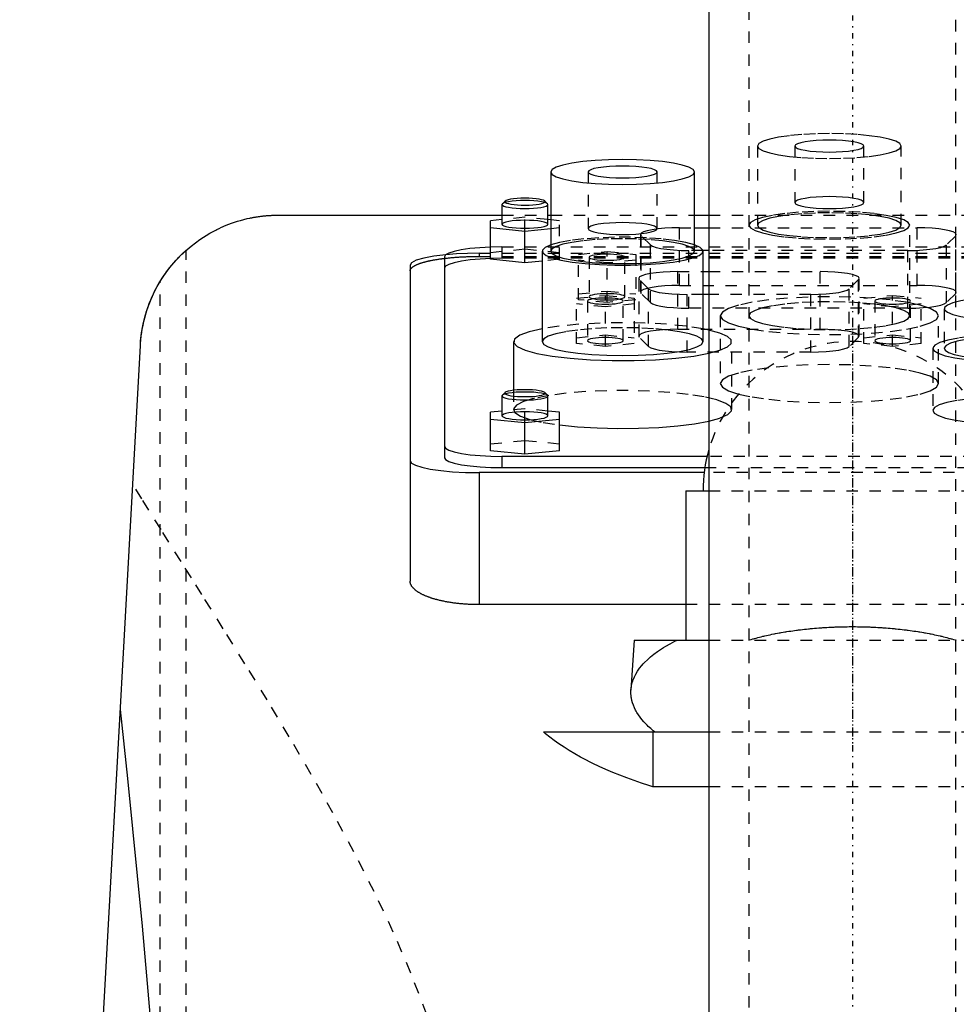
# Model space of a CAD drawing. Extents: x -120 to 120, y -1 to 1086.
# Tile 5 of 7: x -72 to 9, y 703 to 789. Entities that reach past the tile are written whole.
import ezdxf

# ---------------------------------------------------------------- set-up
doc = ezdxf.new("R2010")
doc.units = 0
doc.linetypes.add('CENTER', pattern=[1.5, 0.45, -0.5, 0.05, -0.5])
doc.linetypes.add('DASHED', pattern=[2, 1, -1])
for name, color, linetype in [('AM_0', 7, 'CONTINUOUS'), ('AM_3', 7, 'DASHED'), ('AM_7', 7, 'CENTER')]:
    doc.layers.add(name, color=color, linetype=linetype)

msp = doc.modelspace()

# ---------------------------------------------------------------- linework, layer by layer
at = {"layer": 'AM_0', "color": 7, "linetype": 'CONTINUOUS'}
for p, q in [((-12.5, 1038.5), (-12.5, 675.5)), ((-26.25, 775.262), (-26.25, 768.368)), ((-13.75, 768.368), (-13.75, 775.262)), ((-30.223, 772.732), (-30.469, 772.493)), ((-26.531, 772.493), (-26.777, 772.732)), ((-30.469, 772.493), (-30.5, 772.432)), ((-30.5, 772.432), (-30.5, 770.709)), ((-26.5, 770.709), (-26.5, 772.432)), ((-50, 771.5), (-30.5, 771.5)), ((-30.5, 771.119), (-31.5, 771.019)), ((-31.5, 767.66), (-31.5, 771.019)), ((-26.5, 771.5), (-26.25, 771.5)), ((-26.25, 771.094), (-26.5, 771.119)), ((-13.75, 771.5), (-12.5, 771.5)), ((-31.5, 770.417), (-28.5, 770.117)), ((-28.5, 770.117), (-26.25, 770.342)), ((-28.5, 767.359), (-28.5, 770.117)), ((-13.75, 770.404), (-12.5, 770.404)), ((-27, 768.368), (-27, 760.489)), ((-12.5, 768.425), (-13.008, 768.425)), ((-13, 760.489), (-13, 768.368)), ((-35.5, 767.865), (-35.5, 750.383)), ((-28.5, 767.359), (-31.5, 767.66)), ((-27, 767.51), (-28.5, 767.359)), ((-38.5, 767.14), (-38.5, 739.634)), ((-13, 766.584), (-12.5, 766.584)), ((-12.5, 764.604), (-13, 764.604)), ((-12.493, 761.5), (-13, 761.604)), ((-72.484, 569.6), (-61.982, 760.16)), ((-29.5, 760.489), (-29.5, 756.251)), ((-30.469, 755.817), (-30.5, 755.756)), ((-30.5, 755.756), (-30.5, 754.032)), ((-30.223, 756.056), (-30.469, 755.817)), ((-26.531, 755.817), (-26.777, 756.056)), ((-26.5, 754.032), (-26.5, 755.756)), ((-30.5, 754.443), (-31.5, 754.342)), ((-31.5, 750.99), (-31.5, 754.342)), ((-31.5, 753.741), (-28.5, 753.44)), ((-28.5, 753.44), (-25.5, 753.741)), ((-25.5, 754.342), (-26.5, 754.443)), ((-25.5, 750.99), (-25.5, 754.342)), ((-28.5, 750.689), (-28.5, 753.44)), ((-28.5, 750.689), (-31.5, 750.99)), ((-12.649, 750.5), (-30.5, 750.5)), ((-30.5, 750.5), (-30.5, 749.515)), ((-25.5, 750.99), (-28.5, 750.689)), ((-30.5, 749.515), (-12.843, 749.515)), ((-32.5, 749.081), (-32.5, 737.586)), ((-12.903, 749.081), (-32.5, 749.081)), ((-14.5, 747.5), (-14.5, 734.5)), ((-14.5, 747.5), (-12.514, 747.5)), ((-14.5, 737.586), (-32.5, 737.586)), ((-19, 734.5), (-19.272, 730.154)), ((-19, 734.5), (-12.513, 734.5)), ((-26.891, 726.5), (-12.5, 726.5)), ((-17.375, 726.5), (-17.375, 721.733)), ((-12.5, 721.733), (-17.375, 721.733))]:
    msp.add_line(p, q, dxfattribs=at)
for points in [[(-26.25, 775.262), (-26.13, 775.05), (-25.774, 774.847), (-25.197, 774.659), (-24.419, 774.495), (-23.472, 774.36), (-22.392, 774.259), (-21.219, 774.198), (-20, 774.177), (-18.781, 774.198), (-17.608, 774.259), (-16.528, 774.36), (-15.581, 774.495), (-14.803, 774.659), (-14.226, 774.847), (-13.87, 775.05), (-13.75, 775.262), (-13.87, 775.474), (-14.226, 775.677), (-14.803, 775.865), (-15.581, 776.03), (-16.528, 776.165), (-17.608, 776.265), (-18.781, 776.327), (-20, 776.347), (-21.219, 776.327), (-22.392, 776.265), (-23.472, 776.165), (-24.419, 776.03), (-25.197, 775.865), (-25.774, 775.677), (-26.13, 775.474)], [(-23, 775.262), (-22.942, 775.161), (-22.772, 775.063), (-22.494, 774.973), (-22.121, 774.894), (-21.667, 774.829), (-21.148, 774.781), (-20.585, 774.751), (-20, 774.741), (-19.415, 774.751), (-18.852, 774.781), (-18.333, 774.829), (-17.879, 774.894), (-17.506, 774.973), (-17.228, 775.063), (-17.058, 775.161), (-17, 775.262), (-17.058, 775.364), (-17.228, 775.462), (-17.506, 775.552), (-17.879, 775.631), (-18.333, 775.695), (-18.852, 775.743), (-19.415, 775.773), (-20, 775.783), (-20.585, 775.773), (-21.148, 775.743), (-21.667, 775.695), (-22.121, 775.631), (-22.494, 775.552), (-22.772, 775.462), (-22.942, 775.364)]]:
    msp.add_lwpolyline(points, close=True, dxfattribs=at)
for points in [[(-30.223, 772.732), (-30.25, 772.673), (-30.21, 772.614), (-30.105, 772.557), (-29.939, 772.506), (-29.718, 772.46), (-29.451, 772.423), (-29.147, 772.396), (-28.819, 772.38), (-28.479, 772.375), (-28.139, 772.381), (-27.813, 772.399), (-27.513, 772.427), (-27.251, 772.466), (-27.037, 772.512), (-26.878, 772.564), (-26.781, 772.621), (-26.75, 772.68), (-26.785, 772.739), (-26.886, 772.796), (-27.049, 772.848), (-27.266, 772.894), (-27.531, 772.931), (-27.833, 772.959), (-28.16, 772.977), (-28.5, 772.982)], [(-28.5, 772.982), (-28.846, 772.976), (-29.179, 772.959), (-29.484, 772.93), (-29.751, 772.891), (-29.968, 772.844), (-30.128, 772.79), (-30.223, 772.732)], [(-30.5, 772.432), (-30.462, 772.365), (-30.349, 772.3), (-30.167, 772.24), (-29.921, 772.188), (-29.62, 772.145), (-29.278, 772.112), (-28.906, 772.092), (-28.518, 772.085), (-28.13, 772.091), (-27.755, 772.11), (-27.409, 772.141), (-27.105, 772.183), (-26.853, 772.235), (-26.665, 772.294), (-26.545, 772.359), (-26.5, 772.426), (-26.531, 772.493)], [(-30.5, 770.709), (-30.462, 770.641), (-30.348, 770.576), (-30.163, 770.516), (-29.914, 770.463), (-29.611, 770.42), (-29.265, 770.388), (-28.89, 770.368), (-28.5, 770.362), (-28.11, 770.368), (-27.735, 770.388), (-27.389, 770.42), (-27.086, 770.463), (-26.837, 770.516), (-26.652, 770.576), (-26.538, 770.641), (-26.5, 770.709)], [(-31.5, 768.716), (-32.433, 768.666), (-33.293, 768.585), (-34.046, 768.477), (-34.663, 768.346), (-35.122, 768.196), (-35.405, 768.034), (-35.5, 767.865)], [(-26.25, 768.915), (-26.741, 768.695), (-26.978, 768.464), (-26.954, 768.228), (-26.668, 767.998), (-26.132, 767.781), (-25.366, 767.587), (-24.398, 767.422), (-23.265, 767.292), (-22.009, 767.203), (-20.678, 767.158), (-19.322, 767.158), (-17.991, 767.203), (-16.735, 767.292), (-15.602, 767.422), (-14.634, 767.587), (-13.868, 767.781), (-13.332, 767.998), (-13.046, 768.228), (-13.022, 768.464), (-13.259, 768.695), (-13.75, 768.915)], [(-26.25, 768.368), (-26.13, 768.156), (-25.774, 767.952), (-25.197, 767.765), (-24.419, 767.6), (-23.472, 767.465), (-22.392, 767.365), (-21.219, 767.303), (-20, 767.282), (-18.781, 767.303), (-17.608, 767.365), (-16.528, 767.465), (-15.581, 767.6), (-14.803, 767.765), (-14.226, 767.952), (-13.87, 768.156), (-13.75, 768.368)], [(-35.38, 768.054), (-36.432, 767.927), (-37.305, 767.764), (-37.959, 767.573), (-38.363, 767.362), (-38.5, 767.14)], [(-27, 761.604), (-28.144, 761.339), (-28.958, 761.038), (-29.41, 760.716), (-29.481, 760.384), (-29.168, 760.057), (-28.484, 759.747), (-27.457, 759.467), (-26.128, 759.229), (-24.551, 759.041), (-22.789, 758.912), (-20.915, 758.847), (-19.004, 758.849), (-17.133, 758.916), (-15.378, 759.048), (-13.81, 759.238), (-12.493, 759.478)], [(-27, 760.489), (-26.865, 760.252), (-26.467, 760.024), (-25.82, 759.814), (-24.95, 759.63), (-23.889, 759.478), (-22.679, 759.366), (-21.366, 759.297), (-20, 759.274), (-18.634, 759.297), (-17.321, 759.366), (-16.111, 759.478), (-15.05, 759.63), (-14.18, 759.814), (-13.533, 760.024), (-13.135, 760.252), (-13, 760.489)], [(-30.223, 756.056), (-30.25, 755.996), (-30.21, 755.937), (-30.105, 755.881), (-29.939, 755.829), (-29.718, 755.784), (-29.451, 755.747), (-29.147, 755.72), (-28.819, 755.703), (-28.479, 755.698), (-28.139, 755.705), (-27.813, 755.722), (-27.513, 755.751), (-27.251, 755.789), (-27.037, 755.835), (-26.878, 755.888), (-26.781, 755.945), (-26.75, 756.004), (-26.785, 756.063), (-26.886, 756.12), (-27.049, 756.172), (-27.266, 756.217), (-27.531, 756.255), (-27.833, 756.283), (-28.16, 756.3), (-28.5, 756.306)], [(-28.5, 756.306), (-28.846, 756.3), (-29.179, 756.282), (-29.484, 756.253), (-29.751, 756.214), (-29.968, 756.167), (-30.128, 756.114), (-30.223, 756.056)], [(-30.5, 755.756), (-30.462, 755.688), (-30.349, 755.624), (-30.167, 755.564), (-29.921, 755.511), (-29.62, 755.468), (-29.278, 755.436), (-28.906, 755.416), (-28.518, 755.408), (-28.13, 755.414), (-27.755, 755.433), (-27.409, 755.465), (-27.105, 755.507), (-26.853, 755.559), (-26.665, 755.618), (-26.545, 755.682), (-26.5, 755.75), (-26.531, 755.817)], [(-30.5, 754.032), (-30.462, 753.965), (-30.348, 753.899), (-30.163, 753.839), (-29.914, 753.787), (-29.611, 753.744), (-29.265, 753.711), (-28.89, 753.692), (-28.5, 753.685), (-28.11, 753.692), (-27.735, 753.711), (-27.389, 753.744), (-27.086, 753.787), (-26.837, 753.839), (-26.652, 753.899), (-26.538, 753.965), (-26.5, 754.032)], [(-25.505, 753.236), (-23.934, 753.079), (-22.22, 752.977), (-20.424, 752.933), (-18.613, 752.949), (-16.853, 753.024), (-15.207, 753.156), (-13.736, 753.341), (-12.493, 753.57)], [(-35.5, 751.368), (-35.404, 751.199), (-35.119, 751.036), (-34.657, 750.886), (-34.036, 750.754), (-33.278, 750.646), (-32.413, 750.566), (-31.475, 750.517), (-30.5, 750.5)], [(-35.5, 750.383), (-35.404, 750.214), (-35.119, 750.051), (-34.657, 749.901), (-34.036, 749.769), (-33.278, 749.662), (-32.413, 749.581), (-31.475, 749.532), (-30.5, 749.515)], [(-38.5, 750.123), (-38.385, 749.92), (-38.043, 749.724), (-37.489, 749.544), (-36.743, 749.386), (-35.833, 749.257), (-34.796, 749.16), (-33.671, 749.101), (-32.5, 749.081)]]:
    msp.add_lwpolyline(points, dxfattribs=at)
for points in [[(-61.982, 760.16, 0), (-61.956, 760.528, 0), (-61.869, 761.267, 0), (-61.735, 762.006, 0), (-61.651, 762.374, 0), (-61.554, 762.742, 0), (-61.323, 763.472, 0), (-61.044, 764.194, 0), (-60.714, 764.905, 0), (-60.332, 765.603, 0), (-59.898, 766.284, 0), (-59.661, 766.618, 0), (-59.409, 766.948, 0), (-58.862, 767.592, 0), (-58.251, 768.214, 0), (-57.568, 768.812, 0), (-56.802, 769.386, 0), (-55.928, 769.933, 0), (-55.412, 770.21, 0), (-55.319, 770.257, 0), (-55.126, 770.35, 0), (-54.925, 770.443, 0), (-54.822, 770.489, 0), (-54.716, 770.534, 0), (-54.498, 770.625, 0), (-54.271, 770.714, 0), (-54.033, 770.802, 0), (-53.786, 770.887, 0), (-53.528, 770.97, 0), (-53.394, 771.01, 0), (-53.257, 771.049, 0), (-52.973, 771.126, 0), (-52.673, 771.198, 0), (-52.49, 771.239, 0), (-52.437, 771.25, 0), (-52.383, 771.261, 0), (-52.355, 771.267, 0), (-52.327, 771.272, 0), (-52.271, 771.283, 0), (-52.213, 771.294, 0), (-52.154, 771.305, 0), (-52.094, 771.316, 0), (-52.032, 771.327, 0), (-52.001, 771.332, 0), (-51.97, 771.337, 0), (-51.906, 771.348, 0), (-51.841, 771.358, 0), (-51.775, 771.368, 0), (-51.708, 771.378, 0), (-51.641, 771.387, 0), (-51.606, 771.392, 0), (-51.572, 771.397, 0), (-51.502, 771.406, 0), (-51.431, 771.414, 0), (-51.395, 771.419, 0), (-51.359, 771.423, 0), (-51.287, 771.431, 0), (-51.213, 771.438, 0), (-51.176, 771.442, 0), (-51.139, 771.446, 0), (-51.064, 771.453, 0), (-50.988, 771.459, 0), (-50.912, 771.465, 0), (-50.835, 771.471, 0), (-50.757, 771.476, 0), (-50.718, 771.479, 0), (-50.679, 771.481, 0), (-50.6, 771.485, 0), (-50.521, 771.489, 0), (-50.441, 771.492, 0), (-50.362, 771.495, 0), (-50.281, 771.497, 0), (-50.241, 771.498, 0), (-50.201, 771.498, 0), (-50.121, 771.499, 0), (-50.04, 771.5, 0), (-50, 771.5, 0)], [(-60.267, 765.713, 0), (-60.178, 765.857, 0), (-59.993, 766.143, 0), (-59.802, 766.422, 0), (-59.706, 766.557, 0), (-59.609, 766.688, 0), (-59.419, 766.935, 0), (-59.237, 767.16, 0), (-59.067, 767.36, 0), (-58.91, 767.538, 0), (-58.759, 767.702, 0), (-58.687, 767.779, 0), (-58.617, 767.852, 0), (-58.485, 767.986, 0), (-58.366, 768.103, 0), (-58.263, 768.202, 0), (-58.175, 768.284, 0), (-58.105, 768.349, 0), (-58.077, 768.375, 0), (-58.053, 768.397, 0), (-58.019, 768.427, 0), (-58.002, 768.442, 0), (-58, 768.444, 0)], [(-61.982, 760.16, 0), (-61.972, 760.323, 0), (-61.945, 760.648, 0), (-61.909, 760.972, 0), (-61.888, 761.134, 0), (-61.865, 761.295, 0), (-61.812, 761.617, 0), (-61.75, 761.937, 0), (-61.679, 762.255, 0), (-61.6, 762.572, 0), (-61.512, 762.886, 0), (-61.465, 763.042, 0), (-61.416, 763.197, 0), (-61.312, 763.506, 0), (-61.199, 763.812, 0), (-61.077, 764.115, 0), (-60.948, 764.414, 0), (-60.81, 764.709, 0), (-60.738, 764.856, 0), (-60.665, 765.001, 0), (-60.511, 765.289, 0), (-60.35, 765.572, 0), (-60.267, 765.713, 0)], [(-32.5, 737.586, 0), (-32.542, 737.586, 0), (-32.627, 737.587, 0), (-32.712, 737.587, 0), (-32.755, 737.588, 0), (-32.797, 737.589, 0), (-32.883, 737.59, 0), (-32.969, 737.593, 0), (-33.055, 737.595, 0), (-33.142, 737.598, 0), (-33.228, 737.601, 0), (-33.271, 737.603, 0), (-33.315, 737.605, 0), (-33.401, 737.61, 0), (-33.488, 737.614, 0), (-33.575, 737.62, 0), (-33.661, 737.625, 0), (-33.748, 737.631, 0), (-33.791, 737.635, 0), (-33.834, 737.638, 0), (-33.92, 737.645, 0), (-34.007, 737.653, 0), (-34.05, 737.656, 0), (-34.092, 737.66, 0), (-34.178, 737.669, 0), (-34.263, 737.678, 0), (-34.306, 737.682, 0), (-34.348, 737.687, 0), (-34.433, 737.697, 0), (-34.517, 737.707, 0), (-34.601, 737.717, 0), (-34.685, 737.728, 0), (-34.768, 737.74, 0), (-34.809, 737.746, 0), (-34.85, 737.751, 0), (-34.932, 737.764, 0), (-35.013, 737.776, 0), (-35.094, 737.789, 0), (-35.174, 737.803, 0), (-35.253, 737.817, 0), (-35.293, 737.824, 0), (-35.332, 737.831, 0), (-35.41, 737.846, 0), (-35.488, 737.861, 0), (-35.564, 737.876, 0), (-35.64, 737.892, 0), (-35.715, 737.908, 0), (-35.752, 737.916, 0), (-35.789, 737.924, 0), (-35.862, 737.941, 0), (-35.935, 737.958, 0), (-36.006, 737.976, 0), (-36.077, 737.993, 0), (-36.146, 738.011, 0), (-36.181, 738.021, 0), (-36.215, 738.03, 0), (-36.282, 738.048, 0), (-36.349, 738.067, 0), (-36.414, 738.086, 0), (-36.479, 738.106, 0), (-36.542, 738.125, 0), (-36.574, 738.135, 0), (-36.605, 738.145, 0), (-36.666, 738.165, 0), (-36.726, 738.185, 0), (-36.755, 738.195, 0), (-36.785, 738.205, 0), (-36.843, 738.226, 0), (-36.901, 738.247, 0), (-36.93, 738.258, 0), (-36.959, 738.269, 0), (-37.015, 738.291, 0), (-37.071, 738.313, 0), (-37.126, 738.335, 0), (-37.181, 738.358, 0), (-37.234, 738.381, 0), (-37.261, 738.393, 0), (-37.287, 738.405, 0), (-37.339, 738.429, 0), (-37.39, 738.453, 0), (-37.44, 738.477, 0), (-37.489, 738.502, 0), (-37.537, 738.527, 0), (-37.561, 738.54, 0), (-37.584, 738.552, 0), (-37.63, 738.578, 0), (-37.675, 738.604, 0), (-37.719, 738.63, 0), (-37.762, 738.656, 0), (-37.804, 738.682, 0), (-37.825, 738.696, 0), (-37.845, 738.709, 0), (-37.885, 738.736, 0), (-37.923, 738.763, 0), (-37.96, 738.791, 0), (-37.996, 738.818, 0), (-38.031, 738.846, 0), (-38.048, 738.86, 0), (-38.065, 738.874, 0), (-38.097, 738.902, 0), (-38.129, 738.93, 0), (-38.159, 738.958, 0), (-38.188, 738.987, 0), (-38.215, 739.015, 0), (-38.228, 739.029, 0), (-38.241, 739.044, 0), (-38.266, 739.073, 0), (-38.29, 739.101, 0), (-38.301, 739.116, 0), (-38.312, 739.13, 0), (-38.334, 739.159, 0), (-38.353, 739.188, 0), (-38.363, 739.203, 0), (-38.372, 739.217, 0), (-38.389, 739.246, 0), (-38.405, 739.275, 0), (-38.42, 739.304, 0), (-38.434, 739.333, 0), (-38.446, 739.362, 0), (-38.452, 739.377, 0), (-38.457, 739.391, 0), (-38.466, 739.42, 0), (-38.475, 739.449, 0), (-38.482, 739.478, 0), (-38.488, 739.506, 0), (-38.493, 739.535, 0), (-38.495, 739.549, 0), (-38.496, 739.563, 0), (-38.499, 739.592, 0), (-38.5, 739.62, 0), (-38.5, 739.634, 0)], [(-17.213, 726.5, 0), (-17.33, 726.595, 0), (-17.553, 726.788, 0), (-17.764, 726.984, 0), (-17.865, 727.082, 0), (-17.963, 727.181, 0), (-18.148, 727.381, 0), (-18.32, 727.583, 0), (-18.478, 727.787, 0), (-18.622, 727.992, 0), (-18.752, 728.198, 0), (-18.812, 728.301, 0), (-18.868, 728.404, 0), (-18.97, 728.612, 0), (-19.057, 728.819, 0), (-19.129, 729.027, 0), (-19.187, 729.234, 0), (-19.231, 729.44, 0), (-19.247, 729.543, 0), (-19.26, 729.646, 0), (-19.275, 729.85, 0), (-19.276, 730.053, 0), (-19.272, 730.154, 0)], [(-63.73, 728.445, 0), (-63.093, 722.445, 0), (-61.836, 709.583, 0), (-60.603, 695.589, 0), (-59.995, 688.173, 0)], [(-17.375, 721.733, 0), (-17.704, 721.836, 0), (-18.357, 722.048, 0), (-19.001, 722.27, 0), (-19.319, 722.384, 0), (-19.635, 722.499, 0), (-20.256, 722.737, 0), (-20.864, 722.983, 0), (-21.457, 723.236, 0), (-22.035, 723.496, 0), (-22.594, 723.762, 0), (-22.868, 723.898, 0), (-23.136, 724.035, 0), (-23.658, 724.312, 0), (-24.16, 724.594, 0), (-24.642, 724.88, 0), (-25.101, 725.17, 0), (-25.539, 725.463, 0), (-25.75, 725.61, 0), (-25.954, 725.758, 0), (-26.347, 726.054, 0), (-26.716, 726.351, 0), (-26.891, 726.5, 0)]]:
    msp.add_polyline3d(points, dxfattribs=at)
msp.add_arc((0, 747.5), 13, 164.05763, 180, dxfattribs=at)
at = {"layer": 'AM_3', "color": 6, "linetype": 'DASHED'}
for p, q in [((-9, 1053.5), (-9, 393.5)), ((9, 393.5), (9, 1053.5)), ((-8.25, 777.519), (-8.25, 770.625)), ((-5, 777.519), (-5, 772.595)), ((1, 772.595), (1, 777.519)), ((4.25, 770.625), (4.25, 777.519)), ((-23, 775.262), (-23, 770.337)), ((-17, 770.337), (-17, 775.262)), ((-30.5, 771.5), (-26.5, 771.5)), ((-28.5, 771.32), (-30.5, 771.119)), ((-28.5, 770.117), (-28.5, 771.32)), ((-26.5, 771.119), (-28.5, 771.32)), ((-26.25, 771.5), (-13.75, 771.5)), ((-25.5, 771.019), (-26.25, 771.094)), ((-25.5, 767.66), (-25.5, 771.019)), ((-12.5, 771.5), (12.5, 771.5)), ((-26.25, 770.342), (-25.5, 770.417)), ((-15.048, 770.404), (-13.75, 770.404)), ((-15.048, 765.382), (-15.048, 770.404)), ((-12.5, 770.404), (5.648, 770.404)), ((5, 762.747), (5, 770.625)), ((5.648, 765.382), (5.648, 770.404)), ((-18.448, 769.814), (-18.448, 764.791)), ((-18.396, 764.689), (-18.396, 769.711)), ((-17.585, 768.912), (-18.396, 769.711)), ((8.996, 769.711), (8.185, 768.912)), ((8.996, 764.689), (8.996, 769.711)), ((-58, 569.6), (-58, 768.444)), ((-30.5, 768.733), (-31.5, 768.716)), ((-31.5, 768.262), (-28.5, 768.563)), ((-30.5, 768.733), (12.5, 768.733)), ((-30.5, 768.733), (-30.5, 767.748)), ((-28.5, 768.563), (-25.5, 768.262)), ((-23.85, 768.089), (-21.35, 768.34)), ((-21.35, 768.34), (-18.85, 768.089)), ((-21.35, 763.891), (-21.35, 768.34)), ((-17.585, 763.89), (-17.585, 768.912)), ((-14.237, 763.402), (-14.237, 768.425)), ((-13.008, 768.425), (-14.237, 768.425)), ((4.837, 768.425), (-12.5, 768.425)), ((4.837, 763.402), (4.837, 768.425)), ((8.185, 763.89), (8.185, 768.912)), ((-32.5, 768.182), (-32.5, 767.91)), ((-32.5, 768.182), (32.5, 768.182)), ((-32.5, 767.91), (32.5, 767.91)), ((30.5, 767.748), (-30.5, 767.748)), ((-25.5, 767.66), (-27, 767.51)), ((-23.85, 764.141), (-23.85, 768.089)), ((-21.35, 767.337), (-23.85, 767.588)), ((-22.9, 767.839), (-22.9, 764.392)), ((-18.85, 767.588), (-21.35, 767.337)), ((-19.8, 764.392), (-19.8, 767.839)), ((-18.85, 768.089), (-18.85, 764.141)), ((-15.198, 766.584), (-13, 766.584)), ((-15.198, 761.561), (-15.198, 766.584)), ((-12.5, 766.584), (-2.802, 766.584)), ((-2.802, 761.561), (-2.802, 766.584)), ((-60.267, 569.6), (-60.267, 765.713)), ((-18.598, 765.994), (-18.598, 760.971)), ((-18.546, 760.868), (-18.546, 765.891)), ((-17.735, 765.092), (-18.546, 765.891)), ((0.546, 765.891), (-0.265, 765.092)), ((0.546, 760.868), (0.546, 765.891)), ((0.598, 760.971), (0.598, 765.994)), ((-23.85, 764.642), (-21.35, 764.893)), ((-21.35, 764.893), (-18.85, 764.642)), ((-17.735, 760.07), (-17.735, 765.092)), ((-15.048, 765.382), (5.648, 765.382)), ((-0.265, 760.07), (-0.265, 765.092)), ((-24, 764.269), (-21.5, 764.52)), ((-24, 760.321), (-24, 764.269)), ((-21.35, 763.891), (-23.85, 764.141)), ((-23.05, 764.018), (-23.05, 760.572)), ((-21.5, 764.52), (-19, 764.269)), ((-21.5, 760.07), (-21.5, 764.52)), ((-18.85, 764.141), (-21.35, 763.891)), ((-19.95, 760.572), (-19.95, 764.018)), ((-19, 764.269), (-19, 760.321)), ((-17.585, 763.89), (-18.396, 764.689)), ((-14.387, 759.582), (-14.387, 764.604)), ((-13, 764.604), (-14.387, 764.604)), ((-3.613, 764.604), (-12.5, 764.604)), ((-3.613, 759.582), (-3.613, 764.604)), ((1, 764.269), (3.5, 764.52)), ((1, 760.321), (1, 764.269)), ((1.95, 764.018), (1.95, 760.572)), ((3.5, 764.52), (6, 764.269)), ((3.5, 760.07), (3.5, 764.52)), ((5.05, 760.572), (5.05, 764.018)), ((6, 760.321), (6, 764.269)), ((8.996, 764.689), (8.185, 763.89)), ((-21.5, 763.517), (-24, 763.768)), ((-19, 763.768), (-21.5, 763.517)), ((4.837, 763.402), (-14.237, 763.402)), ((3.5, 763.517), (1, 763.768)), ((6, 763.768), (3.5, 763.517)), ((8, 763.357), (8, 759.91)), ((-11.5, 762.747), (-11.5, 756.838)), ((7.5, 756.838), (7.5, 762.747)), ((-15.198, 761.561), (-2.802, 761.561)), ((-24, 760.822), (-21.5, 761.073)), ((-21.5, 761.073), (-19, 760.822)), ((-17.735, 760.07), (-18.546, 760.868)), ((0.546, 760.868), (-0.265, 760.07)), ((1, 760.822), (3.5, 761.073)), ((3.5, 761.073), (6, 760.822)), ((-21.5, 760.07), (-24, 760.321)), ((-19, 760.321), (-21.5, 760.07)), ((-10.5, 754.581), (-10.5, 760.489)), ((3.5, 760.07), (1, 760.321)), ((6, 760.321), (3.5, 760.07)), ((7, 759.91), (7, 754.494)), ((-3.613, 759.582), (-14.387, 759.582)), ((-29.5, 756.251), (-29.5, 754.581)), ((-28.5, 754.643), (-30.5, 754.443)), ((-28.5, 753.44), (-28.5, 754.643)), ((-26.5, 754.443), (-28.5, 754.643)), ((-31.5, 751.591), (-28.5, 751.892)), ((-28.5, 751.892), (-25.5, 751.591)), ((12.649, 750.5), (-12.649, 750.5)), ((-12.843, 749.515), (12.843, 749.515)), ((12.903, 749.081), (-12.903, 749.081)), ((-12.514, 747.5), (12.514, 747.5)), ((14.5, 737.586), (-14.5, 737.586)), ((-12.513, 734.5), (12.513, 734.5)), ((-12.5, 726.5), (12.5, 726.5)), ((12.5, 721.733), (-12.5, 721.733))]:
    msp.add_line(p, q, dxfattribs=at)
for points in [[(-8.25, 777.519), (-8.13, 777.307), (-7.774, 777.104), (-7.197, 776.916), (-6.419, 776.752), (-5.472, 776.617), (-4.392, 776.516), (-3.219, 776.455), (-2, 776.434), (-0.781, 776.455), (0.392, 776.516), (1.472, 776.617), (2.419, 776.752), (3.197, 776.916), (3.774, 777.104), (4.13, 777.307), (4.25, 777.519), (4.13, 777.731), (3.774, 777.934), (3.197, 778.122), (2.419, 778.287), (1.472, 778.422), (0.392, 778.522), (-0.781, 778.584), (-2, 778.604), (-3.219, 778.584), (-4.392, 778.522), (-5.472, 778.422), (-6.419, 778.287), (-7.197, 778.122), (-7.774, 777.934), (-8.13, 777.731)], [(-5, 777.519), (-4.942, 777.418), (-4.772, 777.32), (-4.494, 777.23), (-4.121, 777.151), (-3.667, 777.086), (-3.148, 777.038), (-2.585, 777.008), (-2, 776.998), (-1.415, 777.008), (-0.852, 777.038), (-0.333, 777.086), (0.121, 777.151), (0.494, 777.23), (0.772, 777.32), (0.942, 777.418), (1, 777.519), (0.942, 777.621), (0.772, 777.719), (0.494, 777.809), (0.121, 777.888), (-0.333, 777.952), (-0.852, 778), (-1.415, 778.03), (-2, 778.04), (-2.585, 778.03), (-3.148, 778), (-3.667, 777.952), (-4.121, 777.888), (-4.494, 777.809), (-4.772, 777.719), (-4.942, 777.621)], [(-5, 772.595), (-4.942, 772.493), (-4.772, 772.396), (-4.494, 772.306), (-4.121, 772.227), (-3.667, 772.162), (-3.148, 772.114), (-2.585, 772.084), (-2, 772.074), (-1.415, 772.084), (-0.852, 772.114), (-0.333, 772.162), (0.121, 772.227), (0.494, 772.306), (0.772, 772.396), (0.942, 772.493), (1, 772.595), (0.942, 772.697), (0.772, 772.794), (0.494, 772.885), (0.121, 772.963), (-0.333, 773.028), (-0.852, 773.076), (-1.415, 773.106), (-2, 773.116), (-2.585, 773.106), (-3.148, 773.076), (-3.667, 773.028), (-4.121, 772.963), (-4.494, 772.885), (-4.772, 772.794), (-4.942, 772.697)], [(-9, 770.625), (-8.865, 770.388), (-8.467, 770.16), (-7.82, 769.95), (-6.95, 769.766), (-5.889, 769.615), (-4.679, 769.502), (-3.366, 769.433), (-2, 769.41), (-0.634, 769.433), (0.679, 769.502), (1.889, 769.615), (2.95, 769.766), (3.82, 769.95), (4.467, 770.16), (4.865, 770.388), (5, 770.625), (4.865, 770.863), (4.467, 771.091), (3.82, 771.301), (2.95, 771.485), (1.889, 771.636), (0.679, 771.749), (-0.634, 771.818), (-2, 771.841), (-3.366, 771.818), (-4.679, 771.749), (-5.889, 771.636), (-6.95, 771.485), (-7.82, 771.301), (-8.467, 771.091), (-8.865, 770.863)], [(-8.25, 770.625), (-8.13, 770.414), (-7.774, 770.21), (-7.197, 770.023), (-6.419, 769.858), (-5.472, 769.723), (-4.392, 769.623), (-3.219, 769.561), (-2, 769.54), (-0.781, 769.561), (0.392, 769.623), (1.472, 769.723), (2.419, 769.858), (3.197, 770.023), (3.774, 770.21), (4.13, 770.414), (4.25, 770.625), (4.13, 770.837), (3.774, 771.041), (3.197, 771.228), (2.419, 771.393), (1.472, 771.528), (0.392, 771.628), (-0.781, 771.69), (-2, 771.711), (-3.219, 771.69), (-4.392, 771.628), (-5.472, 771.528), (-6.419, 771.393), (-7.197, 771.228), (-7.774, 771.041), (-8.13, 770.837)], [(-23, 770.337), (-22.942, 770.236), (-22.772, 770.138), (-22.494, 770.048), (-22.121, 769.969), (-21.667, 769.904), (-21.148, 769.856), (-20.585, 769.826), (-20, 769.816), (-19.415, 769.826), (-18.852, 769.856), (-18.333, 769.904), (-17.879, 769.969), (-17.506, 770.048), (-17.228, 770.138), (-17.058, 770.236), (-17, 770.337), (-17.058, 770.439), (-17.228, 770.537), (-17.506, 770.627), (-17.879, 770.706), (-18.333, 770.77), (-18.852, 770.819), (-19.415, 770.848), (-20, 770.858), (-20.585, 770.848), (-21.148, 770.819), (-21.667, 770.77), (-22.121, 770.706), (-22.494, 770.627), (-22.772, 770.537), (-22.942, 770.439)], [(-19.8, 767.839), (-19.83, 767.891), (-19.918, 767.942), (-20.061, 767.988), (-20.254, 768.029), (-20.489, 768.062), (-20.757, 768.087), (-21.048, 768.103), (-21.35, 768.108), (-21.652, 768.103), (-21.943, 768.087), (-22.211, 768.062), (-22.446, 768.029), (-22.639, 767.988), (-22.782, 767.942), (-22.87, 767.891), (-22.9, 767.839), (-22.87, 767.786), (-22.782, 767.736), (-22.639, 767.689), (-22.446, 767.648), (-22.211, 767.615), (-21.943, 767.59), (-21.652, 767.575), (-21.35, 767.57), (-21.048, 767.575), (-20.757, 767.59), (-20.489, 767.615), (-20.254, 767.648), (-20.061, 767.689), (-19.918, 767.736), (-19.83, 767.786)], [(-19.95, 764.018), (-19.98, 764.071), (-20.068, 764.121), (-20.211, 764.168), (-20.404, 764.209), (-20.639, 764.242), (-20.907, 764.267), (-21.198, 764.282), (-21.5, 764.288), (-21.802, 764.282), (-22.093, 764.267), (-22.361, 764.242), (-22.596, 764.209), (-22.789, 764.168), (-22.932, 764.121), (-23.02, 764.071), (-23.05, 764.018), (-23.02, 763.966), (-22.932, 763.915), (-22.789, 763.869), (-22.596, 763.828), (-22.361, 763.795), (-22.093, 763.77), (-21.802, 763.754), (-21.5, 763.749), (-21.198, 763.754), (-20.907, 763.77), (-20.639, 763.795), (-20.404, 763.828), (-20.211, 763.869), (-20.068, 763.915), (-19.98, 763.966)], [(-19.8, 764.392), (-19.83, 764.444), (-19.918, 764.495), (-20.061, 764.541), (-20.254, 764.582), (-20.489, 764.616), (-20.757, 764.641), (-21.048, 764.656), (-21.35, 764.661), (-21.652, 764.656), (-21.943, 764.641), (-22.211, 764.616), (-22.446, 764.582), (-22.639, 764.541), (-22.782, 764.495), (-22.87, 764.444), (-22.9, 764.392), (-22.87, 764.339), (-22.782, 764.289), (-22.639, 764.242), (-22.446, 764.202), (-22.211, 764.168), (-21.943, 764.143), (-21.652, 764.128), (-21.35, 764.123), (-21.048, 764.128), (-20.757, 764.143), (-20.489, 764.168), (-20.254, 764.202), (-20.061, 764.242), (-19.918, 764.289), (-19.83, 764.339)], [(-11.5, 762.747), (-11.317, 762.425), (-10.777, 762.116), (-9.899, 761.831), (-8.718, 761.581), (-7.278, 761.375), (-5.635, 761.223), (-3.853, 761.129), (-2, 761.097), (-0.147, 761.129), (1.635, 761.223), (3.278, 761.375), (4.718, 761.581), (5.899, 761.831), (6.777, 762.116), (7.317, 762.425), (7.5, 762.747), (7.317, 763.069), (6.777, 763.378), (5.899, 763.664), (4.718, 763.914), (3.278, 764.119), (1.635, 764.271), (-0.147, 764.365), (-2, 764.397), (-3.853, 764.365), (-5.635, 764.271), (-7.278, 764.119), (-8.718, 763.914), (-9.899, 763.664), (-10.777, 763.378), (-11.317, 763.069)], [(-9, 762.747), (-8.865, 762.51), (-8.467, 762.282), (-7.82, 762.072), (-6.95, 761.888), (-5.889, 761.736), (-4.679, 761.624), (-3.366, 761.555), (-2, 761.531), (-0.634, 761.555), (0.679, 761.624), (1.889, 761.736), (2.95, 761.888), (3.82, 762.072), (4.467, 762.282), (4.865, 762.51), (5, 762.747), (4.865, 762.984), (4.467, 763.212), (3.82, 763.422), (2.95, 763.607), (1.889, 763.758), (0.679, 763.87), (-0.634, 763.939), (-2, 763.963), (-3.366, 763.939), (-4.679, 763.87), (-5.889, 763.758), (-6.95, 763.607), (-7.82, 763.422), (-8.467, 763.212), (-8.865, 762.984)], [(5.05, 764.018), (5.02, 764.071), (4.932, 764.121), (4.789, 764.168), (4.596, 764.209), (4.361, 764.242), (4.093, 764.267), (3.802, 764.282), (3.5, 764.288), (3.198, 764.282), (2.907, 764.267), (2.639, 764.242), (2.404, 764.209), (2.211, 764.168), (2.068, 764.121), (1.98, 764.071), (1.95, 764.018), (1.98, 763.966), (2.068, 763.915), (2.211, 763.869), (2.404, 763.828), (2.639, 763.795), (2.907, 763.77), (3.198, 763.754), (3.5, 763.749), (3.802, 763.754), (4.093, 763.77), (4.361, 763.795), (4.596, 763.828), (4.789, 763.869), (4.932, 763.915), (5.02, 763.966)], [(-19.95, 760.572), (-19.98, 760.624), (-20.068, 760.675), (-20.211, 760.721), (-20.404, 760.762), (-20.639, 760.795), (-20.907, 760.82), (-21.198, 760.836), (-21.5, 760.841), (-21.802, 760.836), (-22.093, 760.82), (-22.361, 760.795), (-22.596, 760.762), (-22.789, 760.721), (-22.932, 760.675), (-23.02, 760.624), (-23.05, 760.572), (-23.02, 760.519), (-22.932, 760.469), (-22.789, 760.422), (-22.596, 760.381), (-22.361, 760.348), (-22.093, 760.323), (-21.802, 760.308), (-21.5, 760.302), (-21.198, 760.308), (-20.907, 760.323), (-20.639, 760.348), (-20.404, 760.381), (-20.211, 760.422), (-20.068, 760.469), (-19.98, 760.519)], [(5.05, 760.572), (5.02, 760.624), (4.932, 760.675), (4.789, 760.721), (4.596, 760.762), (4.361, 760.795), (4.093, 760.82), (3.802, 760.836), (3.5, 760.841), (3.198, 760.836), (2.907, 760.82), (2.639, 760.795), (2.404, 760.762), (2.211, 760.721), (2.068, 760.675), (1.98, 760.624), (1.95, 760.572), (1.98, 760.519), (2.068, 760.469), (2.211, 760.422), (2.404, 760.381), (2.639, 760.348), (2.907, 760.323), (3.198, 760.308), (3.5, 760.302), (3.802, 760.308), (4.093, 760.323), (4.361, 760.348), (4.596, 760.381), (4.789, 760.422), (4.932, 760.469), (5.02, 760.519)], [(-11.5, 756.838), (-11.317, 756.516), (-10.777, 756.207), (-9.899, 755.922), (-8.718, 755.672), (-7.278, 755.466), (-5.635, 755.314), (-3.853, 755.22), (-2, 755.188), (-0.147, 755.22), (1.635, 755.314), (3.278, 755.466), (4.718, 755.672), (5.899, 755.922), (6.777, 756.207), (7.317, 756.516), (7.5, 756.838), (7.317, 757.16), (6.777, 757.469), (5.899, 757.755), (4.718, 758.005), (3.278, 758.21), (1.635, 758.362), (-0.147, 758.456), (-2, 758.488), (-3.853, 758.456), (-5.635, 758.362), (-7.278, 758.21), (-8.718, 758.005), (-9.899, 757.755), (-10.777, 757.469), (-11.317, 757.16)]]:
    msp.add_lwpolyline(points, close=True, dxfattribs=at)
for points in [[(-28.5, 772.78), (-28.896, 772.773), (-29.275, 772.752), (-29.625, 772.719), (-29.93, 772.675), (-30.178, 772.621), (-30.36, 772.56), (-30.469, 772.493)], [(-26.531, 772.493), (-26.64, 772.56), (-26.822, 772.621), (-27.07, 772.675), (-27.375, 772.719), (-27.725, 772.752), (-28.104, 772.773), (-28.5, 772.78)], [(-28.5, 771.056), (-28.89, 771.049), (-29.265, 771.03), (-29.611, 770.998), (-29.914, 770.954), (-30.163, 770.902), (-30.348, 770.842), (-30.462, 770.777), (-30.5, 770.709)], [(-26.5, 770.709), (-26.538, 770.777), (-26.652, 770.842), (-26.837, 770.902), (-27.086, 770.954), (-27.389, 770.998), (-27.735, 771.03), (-28.11, 771.049), (-28.5, 771.056)], [(-15.048, 770.404), (-15.703, 770.393), (-16.334, 770.36), (-16.916, 770.307), (-17.429, 770.235), (-17.852, 770.148), (-18.17, 770.048), (-18.371, 769.939), (-18.447, 769.825), (-18.396, 769.711)], [(8.996, 769.711), (9.047, 769.825), (8.971, 769.939), (8.77, 770.048), (8.452, 770.148), (8.029, 770.235), (7.516, 770.307), (6.934, 770.36), (6.303, 770.393), (5.648, 770.404)], [(-13.75, 768.915), (-14.504, 769.12), (-15.478, 769.295), (-16.634, 769.433), (-17.925, 769.529), (-19.299, 769.577), (-20.701, 769.577), (-22.075, 769.529), (-23.366, 769.433), (-24.522, 769.295), (-25.496, 769.12), (-26.25, 768.915)], [(-13.75, 768.368), (-13.87, 768.579), (-14.226, 768.783), (-14.803, 768.971), (-15.581, 769.135), (-16.528, 769.27), (-17.608, 769.37), (-18.781, 769.432), (-20, 769.453), (-21.219, 769.432), (-22.392, 769.37), (-23.472, 769.27), (-24.419, 769.135), (-25.197, 768.971), (-25.774, 768.783), (-26.13, 768.579), (-26.25, 768.368)], [(-17.585, 768.912), (-17.402, 768.799), (-17.093, 768.695), (-16.671, 768.603), (-16.152, 768.527), (-15.558, 768.471), (-14.911, 768.436), (-14.237, 768.425)], [(4.837, 768.425), (5.511, 768.436), (6.158, 768.471), (6.752, 768.527), (7.271, 768.603), (7.693, 768.695), (8.002, 768.799), (8.185, 768.912)], [(-30.5, 767.748), (-31.475, 767.732), (-32.413, 767.682), (-33.278, 767.602), (-34.036, 767.494), (-34.657, 767.362), (-35.119, 767.212), (-35.404, 767.049), (-35.5, 766.88)], [(-32.5, 768.182), (-33.497, 768.168), (-34.466, 768.125), (-35.38, 768.054)], [(-15.198, 766.584), (-15.853, 766.573), (-16.484, 766.54), (-17.066, 766.487), (-17.579, 766.415), (-18.002, 766.327), (-18.32, 766.227), (-18.521, 766.118), (-18.597, 766.005), (-18.546, 765.891)], [(0.546, 765.891), (0.597, 766.005), (0.521, 766.118), (0.32, 766.227), (0.002, 766.327), (-0.421, 766.415), (-0.934, 766.487), (-1.516, 766.54), (-2.147, 766.573), (-2.802, 766.584)], [(-15.048, 765.382), (-15.703, 765.371), (-16.334, 765.338), (-16.916, 765.285), (-17.429, 765.213), (-17.852, 765.125), (-18.17, 765.025), (-18.371, 764.916), (-18.447, 764.803), (-18.396, 764.689)], [(-17.735, 765.092), (-17.552, 764.979), (-17.243, 764.874), (-16.821, 764.782), (-16.302, 764.707), (-15.708, 764.651), (-15.061, 764.616), (-14.387, 764.604)], [(-3.613, 764.604), (-2.939, 764.616), (-2.292, 764.651), (-1.698, 764.707), (-1.179, 764.782), (-0.757, 764.874), (-0.448, 764.979), (-0.265, 765.092)], [(8.996, 764.689), (9.047, 764.803), (8.971, 764.916), (8.77, 765.025), (8.452, 765.125), (8.029, 765.213), (7.516, 765.285), (6.934, 765.338), (6.303, 765.371), (5.648, 765.382)], [(12.498, 764.366), (11.359, 764.293), (10.329, 764.181), (9.448, 764.036), (8.754, 763.863), (8.275, 763.669), (8.031, 763.462), (8.031, 763.252), (8.275, 763.045), (8.754, 762.851), (9.448, 762.678), (10.329, 762.533), (11.359, 762.421), (12.498, 762.348)], [(-17.585, 763.89), (-17.402, 763.777), (-17.093, 763.672), (-16.671, 763.58), (-16.152, 763.505), (-15.558, 763.448), (-14.911, 763.414), (-14.237, 763.402)], [(4.837, 763.402), (5.511, 763.414), (6.158, 763.448), (6.752, 763.505), (7.271, 763.58), (7.693, 763.672), (8.002, 763.777), (8.185, 763.89)], [(-13, 761.604), (-14.47, 761.831), (-16.177, 761.999), (-18.047, 762.104), (-20, 762.139), (-21.953, 762.104), (-23.823, 761.999), (-25.53, 761.831), (-27, 761.604)], [(-13, 760.489), (-13.135, 760.726), (-13.533, 760.954), (-14.18, 761.164), (-15.05, 761.349), (-16.111, 761.5), (-17.321, 761.612), (-18.634, 761.681), (-20, 761.705), (-21.366, 761.681), (-22.679, 761.612), (-23.889, 761.5), (-24.95, 761.349), (-25.82, 761.164), (-26.467, 760.954), (-26.865, 760.726), (-27, 760.489)], [(-15.198, 761.561), (-15.853, 761.55), (-16.484, 761.518), (-17.066, 761.464), (-17.579, 761.392), (-18.002, 761.305), (-18.32, 761.205), (-18.521, 761.096), (-18.597, 760.982), (-18.546, 760.868)], [(-12.493, 759.478), (-11.535, 759.74), (-10.877, 760.029), (-10.542, 760.334), (-10.542, 760.644), (-10.877, 760.949), (-11.535, 761.238), (-12.493, 761.5)], [(0.546, 760.868), (0.597, 760.982), (0.521, 761.096), (0.32, 761.205), (0.002, 761.305), (-0.421, 761.392), (-0.934, 761.464), (-1.516, 761.518), (-2.147, 761.55), (-2.802, 761.561)], [(20, 760.536), (19.175, 760.729), (18.148, 760.889), (16.959, 761.012), (15.655, 761.091), (14.286, 761.125), (12.907, 761.111), (11.569, 761.05), (10.327, 760.945), (9.228, 760.799), (8.315, 760.619), (7.623, 760.412), (7.18, 760.184), (7.003, 759.946), (7.099, 759.707), (7.463, 759.475), (8.083, 759.261), (8.933, 759.072), (9.98, 758.915), (11.185, 758.797), (12.499, 758.723)], [(20, 759.91), (19.888, 760.111), (19.555, 760.304), (19.013, 760.483), (18.284, 760.64), (17.395, 760.769), (16.378, 760.867), (15.272, 760.928), (14.118, 760.952), (12.96, 760.936), (11.841, 760.882), (10.803, 760.792), (9.885, 760.668), (9.12, 760.516), (8.539, 760.342), (8.163, 760.151), (8.005, 759.951), (8.071, 759.75), (8.36, 759.555), (8.861, 759.373), (9.554, 759.211), (10.413, 759.075), (11.407, 758.971), (12.498, 758.901)], [(-17.735, 760.07), (-17.552, 759.957), (-17.243, 759.852), (-16.821, 759.76), (-16.302, 759.684), (-15.708, 759.628), (-15.061, 759.594), (-14.387, 759.582)], [(-3.613, 759.582), (-2.939, 759.594), (-2.292, 759.628), (-1.698, 759.684), (-1.179, 759.76), (-0.757, 759.852), (-0.448, 759.957), (-0.265, 760.07)], [(-12.493, 753.57), (-11.494, 753.846), (-10.828, 754.151), (-10.52, 754.473), (-10.583, 754.799), (-11.015, 755.116), (-11.798, 755.413), (-12.901, 755.677), (-14.282, 755.898), (-15.887, 756.068), (-17.653, 756.179), (-19.51, 756.228), (-21.387, 756.213), (-23.209, 756.133), (-24.906, 755.993), (-26.411, 755.798), (-27.665, 755.555), (-28.62, 755.274), (-29.237, 754.966), (-29.493, 754.643), (-29.378, 754.317), (-28.896, 754.002), (-28.067, 753.709), (-26.921, 753.451), (-25.505, 753.236)], [(-26.531, 755.817), (-26.64, 755.883), (-26.822, 755.945), (-27.07, 755.999), (-27.375, 756.043), (-27.725, 756.076), (-28.104, 756.096), (-28.5, 756.103), (-28.896, 756.096), (-29.275, 756.076), (-29.625, 756.043), (-29.93, 755.999), (-30.178, 755.945), (-30.36, 755.883), (-30.469, 755.817)], [(21, 754.494), (20.867, 754.73), (20.472, 754.957), (19.83, 755.167), (18.967, 755.351), (17.914, 755.502), (16.712, 755.615), (15.407, 755.685), (14.048, 755.709), (12.688, 755.688), (11.377, 755.621), (10.166, 755.511), (9.102, 755.362), (8.224, 755.181), (7.566, 754.973), (7.153, 754.746), (7.001, 754.511), (7.115, 754.274), (7.492, 754.046), (8.117, 753.835), (8.966, 753.649), (10.006, 753.496), (11.199, 753.38), (12.499, 753.307)], [(-28.5, 754.38), (-28.89, 754.373), (-29.265, 754.353), (-29.611, 754.321), (-29.914, 754.278), (-30.163, 754.225), (-30.348, 754.165), (-30.462, 754.1), (-30.5, 754.032)], [(-26.5, 754.032), (-26.538, 754.1), (-26.652, 754.165), (-26.837, 754.225), (-27.086, 754.278), (-27.389, 754.321), (-27.735, 754.353), (-28.11, 754.373), (-28.5, 754.38)]]:
    msp.add_lwpolyline(points, dxfattribs=at)
for points in [[(-38.5, 766.644, 0), (-38.5, 766.653, 0), (-38.499, 766.671, 0), (-38.496, 766.689, 0), (-38.495, 766.699, 0), (-38.493, 766.708, 0), (-38.488, 766.726, 0), (-38.482, 766.744, 0), (-38.475, 766.762, 0), (-38.466, 766.781, 0), (-38.456, 766.799, 0), (-38.451, 766.808, 0), (-38.445, 766.818, 0), (-38.433, 766.836, 0), (-38.419, 766.854, 0), (-38.404, 766.873, 0), (-38.388, 766.891, 0), (-38.371, 766.909, 0), (-38.361, 766.919, 0), (-38.352, 766.928, 0), (-38.332, 766.946, 0), (-38.31, 766.964, 0), (-38.299, 766.973, 0), (-38.288, 766.982, 0), (-38.264, 767, 0), (-38.238, 767.018, 0), (-38.225, 767.027, 0), (-38.212, 767.036, 0), (-38.184, 767.054, 0), (-38.155, 767.072, 0), (-38.125, 767.09, 0), (-38.093, 767.107, 0), (-38.06, 767.125, 0), (-38.044, 767.134, 0), (-38.026, 767.142, 0), (-37.991, 767.16, 0), (-37.955, 767.177, 0), (-37.917, 767.194, 0), (-37.878, 767.211, 0), (-37.839, 767.227, 0), (-37.818, 767.236, 0), (-37.797, 767.244, 0), (-37.755, 767.26, 0), (-37.712, 767.277, 0), (-37.668, 767.293, 0), (-37.622, 767.309, 0), (-37.576, 767.325, 0), (-37.552, 767.332, 0), (-37.528, 767.34, 0), (-37.48, 767.356, 0), (-37.43, 767.371, 0), (-37.38, 767.386, 0), (-37.329, 767.401, 0), (-37.277, 767.415, 0), (-37.25, 767.423, 0), (-37.224, 767.43, 0), (-37.17, 767.444, 0), (-37.115, 767.458, 0), (-37.06, 767.472, 0), (-37.004, 767.485, 0), (-36.947, 767.499, 0), (-36.918, 767.505, 0), (-36.89, 767.512, 0), (-36.832, 767.525, 0), (-36.773, 767.537, 0), (-36.743, 767.544, 0), (-36.714, 767.55, 0), (-36.653, 767.562, 0), (-36.592, 767.574, 0), (-36.561, 767.58, 0), (-36.529, 767.586, 0), (-36.466, 767.598, 0), (-36.401, 767.61, 0), (-36.336, 767.621, 0), (-36.269, 767.633, 0), (-36.201, 767.644, 0), (-36.167, 767.65, 0), (-36.133, 767.655, 0), (-36.063, 767.666, 0), (-35.992, 767.677, 0), (-35.921, 767.687, 0), (-35.849, 767.697, 0), (-35.775, 767.708, 0), (-35.738, 767.713, 0), (-35.701, 767.718, 0), (-35.626, 767.727, 0), (-35.551, 767.737, 0), (-35.474, 767.746, 0), (-35.397, 767.755, 0), (-35.319, 767.764, 0), (-35.28, 767.768, 0), (-35.24, 767.772, 0), (-35.161, 767.781, 0), (-35.081, 767.789, 0), (-35.001, 767.796, 0), (-34.919, 767.804, 0), (-34.838, 767.811, 0), (-34.797, 767.815, 0), (-34.756, 767.818, 0), (-34.673, 767.825, 0), (-34.59, 767.832, 0), (-34.506, 767.838, 0), (-34.422, 767.844, 0), (-34.338, 767.85, 0), (-34.296, 767.853, 0), (-34.253, 767.855, 0), (-34.168, 767.861, 0), (-34.083, 767.866, 0), (-34.04, 767.868, 0), (-33.998, 767.87, 0), (-33.912, 767.875, 0), (-33.826, 767.879, 0), (-33.783, 767.881, 0), (-33.74, 767.883, 0), (-33.654, 767.887, 0), (-33.568, 767.89, 0), (-33.482, 767.893, 0), (-33.396, 767.896, 0), (-33.309, 767.898, 0), (-33.266, 767.9, 0), (-33.223, 767.901, 0), (-33.137, 767.903, 0), (-33.052, 767.904, 0), (-32.966, 767.906, 0), (-32.881, 767.907, 0), (-32.795, 767.908, 0), (-32.753, 767.909, 0), (-32.711, 767.909, 0), (-32.626, 767.909, 0), (-32.542, 767.91, 0), (-32.5, 767.91, 0)], [(-37.036, 701.859, 0), (-38.423, 705.5, 0), (-39.965, 709.079, 0), (-41.63, 712.599, 0), (-43.392, 716.06, 0), (-45.227, 719.464, 0), (-46.165, 721.143, 0), (-47.112, 722.808, 0), (-49.027, 726.088, 0), (-50.953, 729.298, 0), (-52.872, 732.435, 0), (-54.769, 735.491, 0), (-56.627, 738.461, 0), (-57.538, 739.912, 0), (-58.435, 741.339, 0), (-60.178, 744.119, 0), (-61.845, 746.794, 0), (-62.647, 748.09, 0)], [(-9.024, 734.5, 0), (-8.954, 734.521, 0), (-8.813, 734.562, 0), (-8.67, 734.602, 0), (-8.598, 734.622, 0), (-8.526, 734.642, 0), (-8.38, 734.681, 0), (-8.233, 734.719, 0), (-8.084, 734.757, 0), (-7.934, 734.794, 0), (-7.782, 734.831, 0), (-7.706, 734.849, 0), (-7.629, 734.866, 0), (-7.475, 734.902, 0), (-7.32, 734.936, 0), (-7.163, 734.97, 0), (-7.005, 735.002, 0), (-6.846, 735.035, 0), (-6.766, 735.05, 0), (-6.685, 735.066, 0), (-6.524, 735.097, 0), (-6.361, 735.127, 0), (-6.28, 735.141, 0), (-6.198, 735.156, 0), (-6.033, 735.184, 0), (-5.867, 735.212, 0), (-5.784, 735.226, 0), (-5.701, 735.239, 0), (-5.533, 735.265, 0), (-5.365, 735.291, 0), (-5.195, 735.315, 0), (-5.025, 735.339, 0), (-4.854, 735.362, 0), (-4.768, 735.373, 0), (-4.682, 735.384, 0), (-4.51, 735.405, 0), (-4.337, 735.426, 0), (-4.163, 735.446, 0), (-3.989, 735.465, 0), (-3.814, 735.483, 0), (-3.726, 735.491, 0), (-3.638, 735.5, 0), (-3.462, 735.516, 0), (-3.286, 735.532, 0), (-3.109, 735.547, 0), (-2.932, 735.561, 0), (-2.755, 735.574, 0), (-2.666, 735.58, 0), (-2.577, 735.586, 0), (-2.4, 735.598, 0), (-2.222, 735.608, 0), (-2.043, 735.618, 0), (-1.865, 735.627, 0), (-1.687, 735.635, 0), (-1.598, 735.639, 0), (-1.509, 735.642, 0), (-1.331, 735.649, 0), (-1.152, 735.655, 0), (-0.974, 735.659, 0), (-0.797, 735.663, 0), (-0.619, 735.667, 0), (-0.53, 735.668, 0), (-0.442, 735.669, 0), (-0.265, 735.671, 0), (-0.088, 735.671, 0), (0, 735.672, 0), (0.088, 735.671, 0), (0.265, 735.671, 0), (0.442, 735.669, 0), (0.53, 735.668, 0), (0.619, 735.667, 0), (0.797, 735.663, 0), (0.974, 735.659, 0), (1.152, 735.655, 0), (1.331, 735.649, 0), (1.509, 735.642, 0), (1.598, 735.639, 0), (1.687, 735.635, 0), (1.865, 735.627, 0), (2.043, 735.618, 0), (2.222, 735.608, 0), (2.4, 735.598, 0), (2.577, 735.586, 0), (2.666, 735.58, 0), (2.755, 735.574, 0), (2.932, 735.561, 0), (3.109, 735.547, 0), (3.286, 735.532, 0), (3.462, 735.516, 0), (3.638, 735.5, 0), (3.726, 735.491, 0), (3.814, 735.483, 0), (3.989, 735.465, 0), (4.163, 735.446, 0), (4.337, 735.426, 0), (4.51, 735.405, 0), (4.682, 735.384, 0), (4.768, 735.373, 0), (4.854, 735.362, 0), (5.025, 735.339, 0), (5.195, 735.315, 0), (5.365, 735.291, 0), (5.533, 735.265, 0), (5.701, 735.239, 0), (5.784, 735.226, 0), (5.867, 735.212, 0), (6.033, 735.184, 0), (6.198, 735.156, 0), (6.28, 735.141, 0), (6.361, 735.127, 0), (6.524, 735.097, 0), (6.685, 735.066, 0), (6.766, 735.05, 0), (6.846, 735.035, 0), (7.005, 735.002, 0), (7.163, 734.97, 0), (7.32, 734.936, 0), (7.475, 734.902, 0), (7.629, 734.866, 0), (7.706, 734.849, 0), (7.782, 734.831, 0), (7.934, 734.794, 0), (8.084, 734.757, 0), (8.233, 734.719, 0), (8.38, 734.681, 0), (8.526, 734.642, 0), (8.598, 734.622, 0), (8.67, 734.602, 0), (8.813, 734.562, 0), (8.954, 734.521, 0), (9.024, 734.5, 0)], [(-19.272, 730.154, 0), (-19.261, 730.284, 0), (-19.222, 730.541, 0), (-19.162, 730.794, 0), (-19.124, 730.918, 0), (-19.08, 731.043, 0), (-18.977, 731.292, 0), (-18.849, 731.543, 0), (-18.698, 731.795, 0), (-18.522, 732.046, 0), (-18.322, 732.296, 0), (-18.212, 732.421, 0), (-18.096, 732.544, 0), (-17.847, 732.791, 0), (-17.573, 733.034, 0), (-17.275, 733.273, 0), (-16.954, 733.508, 0), (-16.61, 733.739, 0), (-16.429, 733.852, 0), (-16.244, 733.964, 0), (-15.856, 734.183, 0), (-15.449, 734.396, 0), (-15.238, 734.5, 0)]]:
    msp.add_polyline3d(points, dxfattribs=at)
msp.add_arc((0, 747.5), 13, 15.94237, 164.05763, dxfattribs=at)
at = {"layer": 'AM_7', "color": 4, "linetype": 'CENTER'}
for p, q in [((0, 1086.5), (0, 360.5)), ((0, 762.2), (0, 724.8))]:
    msp.add_line(p, q, dxfattribs=at)

doc.saveas('drawing.dxf')
